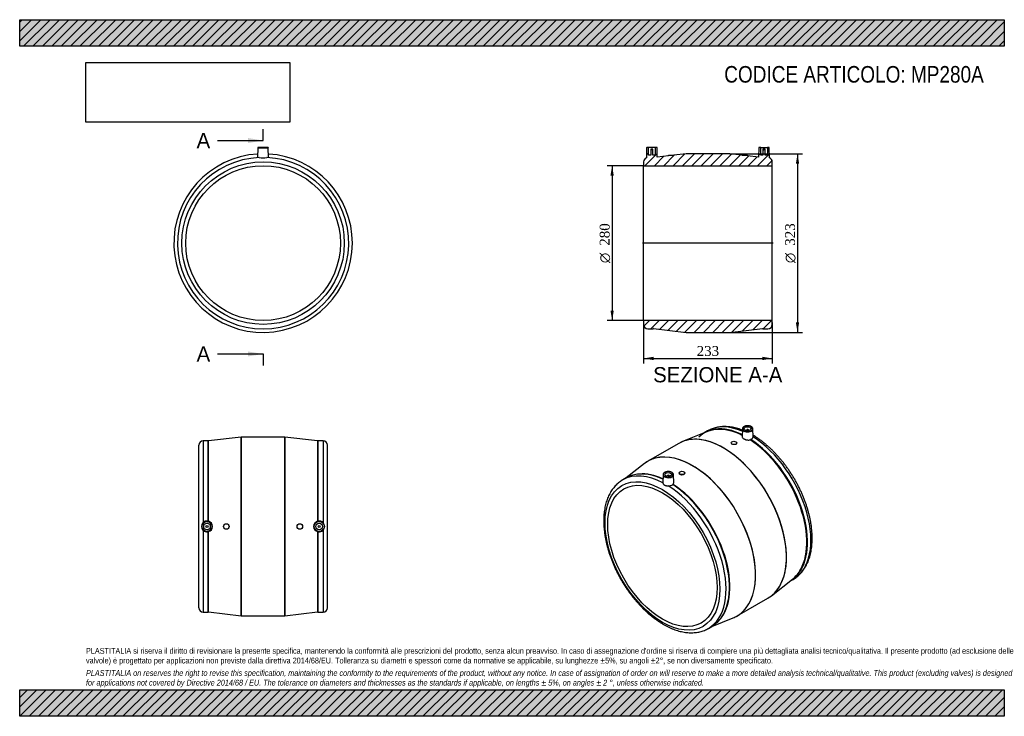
# Model space of a CAD drawing. Header units: millimetres. Extents: x 0 to 297, y 0 to 210.
import ezdxf
from ezdxf.enums import TextEntityAlignment as Align
from ezdxf.lldxf.tags import DXFTag

# ---------------------------------------------------------------- set-up
doc = ezdxf.new("R2010")
doc.units = ezdxf.units.MM
for name, color, linetype in [('Default', 7, 'Continuous'), ('DV4_Default', 7, 'Continuous'), ('MP280A', 7, 'Continuous')]:
    doc.layers.add(name, color=color, linetype=linetype)
doc.styles.add('SEACAD_Solid_Edge_ANSI', font='seans.ttf')
doc.styles.add('SEACAD_Solid_Edge_ANSI1_Symbols', font='semeca1.ttf')
doc.styles.add('SEACAD_Times_New_Roman', font='times.ttf')
tags = doc.linetypes.add('CENTER2', pattern=[28.575, 19.05, -3.175, 3.175, -3.175]).pattern_tags.tags
tags[10:11] = [DXFTag(74, 4), DXFTag(75, 0), DXFTag(340, '0'), DXFTag(46, 0.0), DXFTag(50, 0.0), DXFTag(44, 0.0), DXFTag(45, 0.0)]
tags[8:9] = [DXFTag(74, 4), DXFTag(75, 0), DXFTag(340, '0'), DXFTag(46, 0.0), DXFTag(50, 0.0), DXFTag(44, 0.0), DXFTag(45, 0.0)]
tags[6:7] = [DXFTag(74, 4), DXFTag(75, 0), DXFTag(340, '0'), DXFTag(46, 0.0), DXFTag(50, 0.0), DXFTag(44, 0.0), DXFTag(45, 0.0)]
tags[4:5] = [DXFTag(74, 4), DXFTag(75, 0), DXFTag(340, '0'), DXFTag(46, 0.0), DXFTag(50, 0.0), DXFTag(44, 0.0), DXFTag(45, 0.0)]
doc.dimstyles.new('ANSImm', dxfattribs={"dimtxt": 3, "dimasz": 3, "dimexe": 1.5, "dimexo": 0, "dimgap": 0.75, "dimtad": 1, "dimlfac": 6, "dimdsep": 46, "dimtxsty": 'SEACAD_Times_New_Roman', "dimblk1": '_SE_FILLED', "dimblk2": '_SE_FILLED', "dimsah": 1, "dimcen": 1.5, "dimazin": 0, "dimtfac": 0.85, "dimtdec": 3, "dimtofl": 0, "dimtmove": 0, "dimatfit": 3, "dimfxl": 1, "dimarcsym": 0})
picture_1 = doc.add_image_def('image1.jpg', size_in_pixel=(4302, 1260))

# ---------------------------------------------------------------- blocks, each defined once
blk = doc.blocks.new('SE')
at = {"layer": 'MP280A', "color": 7, "linetype": 'Continuous'}
for p, q in [((71.83, 171.39), (71.78, 168.42)), ((71.83, 171.39), (75, 171.39)), ((74.92, 171.48), (71.92, 171.48)), ((75.05, 168.43), (75, 171.39))]:
    blk.add_line(p, q, dxfattribs=at)
for radius in [24.5, 23.33]:
    blk.add_circle((73.42, 142.64), radius, dxfattribs=at)
for centre, radius, start, end in [((73.42, 142.64), 26.92, 93.4456, 360), ((73.42, 142.64), 26.92, 93.4454, 360), ((71.92, 171.39), 0.0833, 90, 179), ((74.92, 171.39), 0.0833, 1, 90), ((73.42, 142.64), 26.92, 0, 86.5544), ((73.42, 142.64), 26.92, 0, 86.5546), ((73.42, 142.64), 25.83, 92.545, 87.455), ((73.42, 179.95), 11.56, 264.3035, 275.6965)]:
    blk.add_arc(centre, radius, start, end, dxfattribs=at)
blk = doc.blocks.new('SE1')
at = {"layer": 'MP280A', "color": 7, "linetype": 'Continuous'}
for p, q in [((217.98, 86.65), (217.93, 84.26)), ((219.23, 86.27), (219.23, 86.16)), ((219.9, 86.16), (219.9, 86.27)), ((221.2, 84.25), (221.15, 86.65)), ((207.45, 85.82), (199.97, 82.82)), ((207.48, 86.02), (206.46, 85.43)), ((198.8, 82.25), (189.5, 76.89)), ((214.61, 82.42), (214.61, 82.38)), ((216.28, 82.27), (216.28, 82.42)), ((188.42, 76.16), (182.93, 71.85)), ((182.92, 71.84), (181.9, 71.25)), ((194.06, 72.84), (194.01, 70.44)), ((195.31, 72.46), (195.31, 72.35)), ((195.98, 72.35), (195.98, 72.46)), ((197.28, 70.45), (197.23, 72.84)), ((198.94, 73.37), (198.94, 73.22)), ((200.6, 73.33), (200.6, 73.37)), ((226.79, 36.36), (233.13, 41.34)), ((232.3, 40.69), (233.31, 41.27)), ((216.42, 30.27), (225.71, 35.63)), ((207.74, 26.51), (208.75, 27.09)), ((208.77, 27.1), (215.25, 29.7))]:
    blk.add_line(p, q, dxfattribs=at)
for centre, radius, start, end in [((220.29, 83.52), 0.197, 281.3685, 317.755), ((220.61, 83.23), 0.241, 112.8044, 137.4682), ((187.17, 68.06), 4.98, 91.58, 99.0932), ((195.78, 71.54), 2.06, 265.7668, 305.3165), ((205.77, 34.01), 7.26, 322.1595, 326.387)]:
    blk.add_arc(centre, radius, start, end, dxfattribs=at)
for centre, major_axis, start_param, end_param in [((219.22, 62.97), (12.88, -22.32), 2.846312, 3.268283), ((219.38, 63.06), (12.92, -22.37), 2.90314, 3.143014), ((219.31, 63.02), (12.9, -22.34), 2.431072, 3.118805), ((220.39, 63.64), (12.92, -22.37), 2.489322, 3.13963), ((219.38, 63.06), (12.92, -22.37), 2.434738, 2.90314), ((219.22, 62.97), (12.88, -22.32), 2.42666, 2.846312), ((219.57, 86.64), (1.58, 0), 3.060679, 3.12925), ((219.57, 86.64), (1.58, 0), 3.12925, 6.283185), ((219.57, 86.71), (-1.5, 0), 2.555634, 6.283185), ((219.57, 86.71), (-1.5, 0), 0, 0.840862), ((219.57, 86.71), (-1.5, 0), 0.840862, 2.555634), ((219.57, 86.27), (-0.333, 0), 2.451776, 6.283185), ((219.57, 86.27), (-0.333, 0), 0, 0.689817), ((219.57, 86.64), (1.58, 0), 0.012343, 0.044544), ((219.57, 86.64), (1.58, 0), 0, 0.012343), ((212.25, 58.94), (13.46, -23.31), 2.904762, 3.141593), ((212.27, 58.95), (-13.46, 23.31), 5.934207, 6.242571), ((212.25, 58.94), (13.46, -23.31), 0.235044, 2.904762), ((212.27, 58.95), (-13.46, 23.31), 3.492567, 5.934207), ((220.39, 63.64), (12.92, -22.37), 3.13963, 3.141593), ((219.22, 62.97), (12.88, -22.32), 0.333137, 2.295465), ((219.31, 63.02), (12.9, -22.34), 0.022788, 2.294312), ((219.38, 63.06), (12.92, -22.37), 0.231767, 2.293649), ((220.39, 63.64), (12.92, -22.37), 0, 2.311776), ((202.94, 53.57), (13.46, -23.31), 2.994165, 3.224182), ((202.96, 53.58), (-13.46, 23.31), 6.040978, 6.283185), ((202.94, 53.57), (13.46, -23.31), 0.123521, 2.994165), ((202.96, 53.58), (-13.46, 23.31), 3.376491, 6.040978), ((202.96, 53.58), (-13.46, 23.31), 0, 0.041628), ((194.82, 48.88), (12.92, -22.37), 2.400613, 3.13963), ((195.83, 49.46), (12.92, -22.37), 2.90269, 3.141593), ((195.83, 49.46), (12.92, -22.37), 2.455005, 2.90269), ((195.99, 49.55), (12.88, -22.32), 2.463688, 2.879832), ((195.9, 49.5), (12.9, -22.34), 2.458974, 2.861926), ((195.64, 72.83), (1.58, 0), 3.12925, 6.283185), ((195.64, 72.83), (1.58, 0), 3.060679, 3.12925), ((195.64, 72.9), (-1.5, 0), 2.555634, 6.283185), ((195.64, 72.9), (-1.5, 0), 0, 0.840862), ((195.64, 72.9), (-1.5, 0), 0.840862, 2.555634), ((195.64, 72.46), (0.333, 0), 0, 3.83141), ((195.64, 72.46), (0.333, 0), 5.593368, 6.283185), ((195.64, 72.83), (1.58, 0), 0.012343, 0.044544), ((195.64, 72.83), (1.58, 0), 0, 0.012343), ((194.82, 48.88), (12.92, -22.37), 3.13963, 3.141593), ((194.82, 48.88), (12.92, -22.37), 0, 2.311776), ((195.83, 49.46), (12.92, -22.37), 0.241799, 2.293649), ((195.9, 49.5), (12.9, -22.34), 0.275298, 2.294312), ((195.99, 49.55), (12.88, -22.32), 0.240218, 2.295465), ((219.38, 63.06), (12.92, -22.37), -0.001421, 0.231767), ((219.22, 62.97), (12.88, -22.32), 0.08259, 0.333137), ((212.27, 58.95), (-13.46, 23.31), 3.182207, 3.492567), ((212.25, 58.94), (13.46, -23.31), 0, 0.235044), ((202.96, 53.58), (-13.46, 23.31), 3.099965, 3.376491), ((202.94, 53.57), (13.46, -23.31), 6.200596, 6.283185), ((202.94, 53.57), (13.46, -23.31), 0, 0.123521), ((195.83, 49.46), (12.92, -22.37), 0, 0.241799), ((194.82, 48.88), (12.92, -22.37), 6.281688, 6.283185)]:
    blk.add_ellipse(centre, major_axis=major_axis, ratio=0.57735, start_param=start_param, end_param=end_param, dxfattribs=at)
for centre, major_axis in [((219.57, 86.71), (-1, 0)), ((215.44, 82.42), (-0.833, 0)), ((193.88, 48.33), (12.25, -21.22)), ((193.88, 48.33), (11.67, -20.21)), ((195.64, 72.9), (1, 0)), ((199.77, 73.37), (0.833, 0))]:
    blk.add_ellipse(centre, major_axis=major_axis, ratio=0.57735, dxfattribs=at)
for points, knots in [([(217.98, 86.28), (217.78, 86.36), (217.32, 86.52), (216.59, 86.76), (215.79, 86.97), (215, 87.13), (214.22, 87.25), (213.45, 87.32), (212.7, 87.35), (211.96, 87.33), (211.23, 87.26), (210.53, 87.15), (209.84, 87), (209.18, 86.8), (208.54, 86.55), (207.97, 86.29), (207.66, 86.11), (207.51, 86.03)], [0.2125009, 0.2125009, 0.2125009, 0.2125009, 0.2529455, 0.3087237, 0.3644188, 0.4199968, 0.4754198, 0.5306488, 0.585646, 0.6403785, 0.694822, 0.7489645, 0.8028096, 0.8563771, 0.9097039, 0.9628414, 1, 1, 1, 1]), ([(219.5, 87.59), (219.5, 87.59), (219.41, 87.59), (219.22, 87.57), (218.96, 87.52), (218.71, 87.45), (218.49, 87.35), (218.3, 87.22), (218.15, 87.08), (218.05, 86.92), (217.99, 86.79), (217.99, 86.73), (217.99, 86.72)], [0, 0, 0, 0, 0.000366, 0.122696, 0.245131, 0.367787, 0.490783, 0.61419, 0.737867, 0.860951, 0.982039, 1, 1, 1, 1]), ([(221.15, 86.69), (221.14, 86.75), (221.12, 86.85), (221.04, 87.01), (220.91, 87.16), (220.75, 87.29), (220.54, 87.4), (220.31, 87.49), (220.05, 87.55), (219.77, 87.59), (219.6, 87.59), (219.5, 87.59)], [0, 0, 0, 0, 0.106477, 0.214228, 0.323842, 0.435568, 0.548475, 0.661647, 0.77468, 0.887553, 1, 1, 1, 1]), ([(217.93, 84.26), (217.93, 84.26), (217.93, 84.26), (217.93, 84.24), (217.93, 84.22), (217.94, 84.17), (217.94, 84.15), (217.98, 84.04), (218.03, 83.96), (218.19, 83.8), (218.29, 83.72), (218.47, 83.61), (218.54, 83.58), (218.68, 83.52), (218.75, 83.49), (218.87, 83.45), (218.91, 83.43), (218.99, 83.41), (219.03, 83.4), (219.16, 83.37), (219.24, 83.35), (219.37, 83.33), (219.41, 83.32), (219.5, 83.31), (219.54, 83.31), (219.67, 83.29), (219.76, 83.29), (219.93, 83.29), (220.01, 83.29), (220.18, 83.31), (220.25, 83.32), (220.33, 83.33)], [0.1869022, 0.1869022, 0.1869022, 0.1869022, 0.1875, 0.1875, 0.21875, 0.21875, 0.25, 0.25, 0.375, 0.375, 0.5, 0.5, 0.5625, 0.5625, 0.625, 0.625, 0.65625, 0.65625, 0.6875, 0.6875, 0.75, 0.75, 0.78125, 0.78125, 0.8125, 0.8125, 0.875, 0.875, 0.9375, 0.9375, 1, 1, 1, 1]), ([(220.52, 83.45), (220.63, 83.49), (220.72, 83.54), (220.85, 83.63), (220.89, 83.66), (220.96, 83.72), (221, 83.76), (221.06, 83.83), (221.08, 83.86), (221.13, 83.94), (221.15, 83.97), (221.19, 84.09), (221.21, 84.17), (221.2, 84.25)], [0, 0, 0, 0, 0.25, 0.25, 0.375, 0.375, 0.5, 0.5, 0.625, 0.625, 0.75, 0.75, 1, 1, 1, 1]), ([(233.29, 41.26), (233.3, 41.26), (233.49, 41.37), (233.89, 41.63), (234.44, 42.02), (234.96, 42.47), (235.46, 42.95), (235.92, 43.46), (236.36, 44.02), (236.77, 44.61), (237.14, 45.24), (237.49, 45.91), (237.8, 46.61), (238.08, 47.34), (238.32, 48.11), (238.53, 48.9), (238.71, 49.72), (238.85, 50.57), (238.95, 51.44), (239.02, 52.34), (239.05, 53.25), (239.05, 54.19), (239.01, 55.14), (238.94, 56.11), (238.83, 57.09), (238.69, 58.08), (238.51, 59.08), (238.3, 60.09), (238.05, 61.11), (237.77, 62.13), (237.46, 63.15), (237.12, 64.18), (236.75, 65.2), (236.34, 66.22), (235.91, 67.23), (235.45, 68.24), (234.96, 69.24), (234.45, 70.22), (233.91, 71.2), (233.34, 72.16), (232.75, 73.11), (232.14, 74.04), (231.51, 74.95), (230.85, 75.84), (230.18, 76.71), (229.49, 77.55), (228.78, 78.37), (228.05, 79.16), (227.31, 79.92), (226.56, 80.65), (225.8, 81.35), (225.02, 82.02), (224.24, 82.65), (223.44, 83.25), (222.65, 83.81), (221.88, 84.31), (221.42, 84.59), (221.19, 84.72)], [0, 0, 0, 0, 0.0007204, 0.0184908, 0.0362575, 0.054041, 0.071865, 0.0897499, 0.1077123, 0.1257638, 0.1439106, 0.1621537, 0.1804893, 0.1989099, 0.2174052, 0.2359635, 0.2545724, 0.2732202, 0.2918962, 0.3105909, 0.3292964, 0.3480065, 0.3667149, 0.3854183, 0.4041143, 0.4228015, 0.4414791, 0.4601467, 0.4788042, 0.4974521, 0.516091, 0.5347214, 0.5533443, 0.5719606, 0.5905712, 0.6091773, 0.6277797, 0.6463796, 0.664978, 0.6835761, 0.7021749, 0.7207751, 0.7393778, 0.7579842, 0.7765954, 0.7952124, 0.8138363, 0.8324681, 0.8511089, 0.8697595, 0.8884208, 0.9070935, 0.9257781, 0.9444748, 0.9631834, 0.9819035, 0.9971011, 0.9971011, 0.9971011, 0.9971011]), ([(215.46, 81.9), (215.24, 81.92), (215.02, 81.98), (214.71, 82.16), (214.61, 82.27), (214.61, 82.38), (214.61, 82.38), (214.61, 82.38)], [0, 0, 0, 0, 0.125, 0.125, 0.25, 0.25, 0.2520933, 0.2520933, 0.2520933, 0.2520933]), ([(216.28, 82.27), (216.28, 82.16), (216.19, 82.05), (215.89, 81.92), (215.68, 81.89), (215.46, 81.9)], [0.7518065, 0.7518065, 0.7518065, 0.7518065, 0.875, 0.875, 1, 1, 1, 1]), ([(195.58, 73.78), (195.58, 73.78), (195.49, 73.78), (195.3, 73.76), (195.04, 73.71), (194.79, 73.64), (194.57, 73.53), (194.38, 73.41), (194.22, 73.27), (194.12, 73.11), (194.07, 72.98), (194.07, 72.92), (194.07, 72.91)], [0, 0, 0, 0, 0.000366, 0.122696, 0.245131, 0.367787, 0.490783, 0.61419, 0.737867, 0.860951, 0.982039, 1, 1, 1, 1]), ([(197.23, 72.87), (197.22, 72.93), (197.2, 73.04), (197.12, 73.2), (196.99, 73.34), (196.82, 73.48), (196.62, 73.59), (196.38, 73.68), (196.13, 73.74), (195.85, 73.78), (195.68, 73.78), (195.58, 73.78)], [0, 0, 0, 0, 0.106477, 0.214228, 0.323842, 0.435568, 0.548475, 0.661647, 0.77468, 0.887553, 1, 1, 1, 1]), ([(199.77, 72.74), (199.55, 72.73), (199.33, 72.78), (199.03, 72.95), (198.94, 73.09), (198.94, 73.22)], [0, 0, 0, 0, 0.125, 0.125, 0.2497395, 0.2497395, 0.2497395, 0.2497395]), ([(200.6, 73.33), (200.6, 73.33), (200.6, 73.33), (200.6, 73.19), (200.51, 73.04), (200.21, 72.82), (199.99, 72.75), (199.77, 72.74)], [0.7498132, 0.7498132, 0.7498132, 0.7498132, 0.75, 0.75, 0.875, 0.875, 1, 1, 1, 1]), ([(181.93, 71.26), (181.87, 71.23), (181.63, 71.09), (181.18, 70.8), (180.64, 70.39), (180.13, 69.94), (179.64, 69.45), (179.18, 68.92), (178.75, 68.36), (178.35, 67.75), (177.98, 67.11), (177.65, 66.44), (177.34, 65.73), (177.07, 64.99), (176.83, 64.22), (176.63, 63.42), (176.47, 62.59), (176.34, 61.74), (176.24, 60.86), (176.18, 59.96), (176.16, 59.04), (176.17, 58.1), (176.22, 57.14), (176.3, 56.17), (176.42, 55.19), (176.57, 54.19), (176.76, 53.19), (176.98, 52.18), (177.23, 51.16), (177.51, 50.14), (177.83, 49.12), (178.18, 48.09), (178.56, 47.07), (178.97, 46.05), (179.41, 45.04), (179.88, 44.04), (180.37, 43.04), (180.9, 42.05), (181.44, 41.08), (182.01, 40.12), (182.61, 39.18), (183.23, 38.25), (183.87, 37.35), (184.53, 36.47), (185.2, 35.6), (185.9, 34.77), (186.61, 33.96), (187.34, 33.17), (188.09, 32.42), (188.84, 31.69), (189.61, 31), (190.39, 30.34), (191.17, 29.72), (191.97, 29.13), (192.77, 28.57), (193.57, 28.06), (194.38, 27.58), (195.19, 27.15), (196, 26.75), (196.81, 26.4), (197.62, 26.09), (198.43, 25.82), (199.23, 25.6), (200.02, 25.43), (200.8, 25.3), (201.57, 25.21), (202.33, 25.17), (203.07, 25.18), (203.8, 25.24), (204.51, 25.34), (205.2, 25.48), (205.87, 25.67), (206.52, 25.9), (207.14, 26.18), (207.51, 26.38), (207.71, 26.49)], [0, 0, 0, 0, 0.003982, 0.017282, 0.030583, 0.0439, 0.057252, 0.070653, 0.084115, 0.097645, 0.111246, 0.12492, 0.138661, 0.152465, 0.166322, 0.180224, 0.194161, 0.208126, 0.22211, 0.236106, 0.25011, 0.264115, 0.278118, 0.292117, 0.306111, 0.320097, 0.334077, 0.348048, 0.362013, 0.37597, 0.38992, 0.403864, 0.417803, 0.431737, 0.445667, 0.459594, 0.473518, 0.487441, 0.501363, 0.515284, 0.529207, 0.54313, 0.557056, 0.570984, 0.584917, 0.598854, 0.612796, 0.626744, 0.6407, 0.654662, 0.668633, 0.682613, 0.696601, 0.710599, 0.724605, 0.73862, 0.752643, 0.766671, 0.780702, 0.794732, 0.808757, 0.82277, 0.836763, 0.85073, 0.86466, 0.878544, 0.892372, 0.906135, 0.919827, 0.933444, 0.946986, 0.960456, 0.973863, 0.987219, 1, 1, 1, 1]), ([(194.01, 70.42), (194.01, 70.36), (194.02, 70.3), (194.05, 70.2), (194.07, 70.17), (194.1, 70.1), (194.11, 70.07), (194.18, 69.97), (194.23, 69.91), (194.31, 69.83), (194.35, 69.8), (194.41, 69.75), (194.45, 69.73), (194.56, 69.67), (194.64, 69.63), (194.78, 69.59), (194.82, 69.57), (194.91, 69.55), (194.96, 69.54), (195.06, 69.52), (195.11, 69.52), (195.21, 69.51), (195.26, 69.5), (195.42, 69.49), (195.52, 69.48), (195.63, 69.48)], [0, 0, 0, 0, 0.125, 0.125, 0.1875, 0.1875, 0.25, 0.25, 0.375, 0.375, 0.4375, 0.4375, 0.5, 0.5, 0.625, 0.625, 0.6875, 0.6875, 0.75, 0.75, 0.8125, 0.8125, 0.875, 0.875, 1, 1, 1, 1]), ([(197.09, 69.91), (197.13, 69.97), (197.17, 70.02), (197.21, 70.11), (197.22, 70.14), (197.24, 70.19), (197.25, 70.22), (197.27, 70.31), (197.28, 70.37), (197.28, 70.43), (197.28, 70.44), (197.28, 70.45)], [0, 0, 0, 0, 0.0625, 0.0625, 0.09375, 0.09375, 0.125, 0.125, 0.1875, 0.1875, 0.1967862, 0.1967862, 0.1967862, 0.1967862])]:
    blk.add_open_spline(points, degree=3, knots=knots, dxfattribs=at)
for points in [[(194.01, 70.44), (194.01, 70.43), (194.01, 70.42), (194.01, 70.42)], [(197.03, 69.88), (197.02, 69.88), (197, 69.87), (196.97, 69.86)], [(197.03, 69.88), (197.05, 69.87), (197.07, 69.89), (197.09, 69.91)]]:
    blk.add_open_spline(points, degree=3, dxfattribs=at)
blk = doc.blocks.new('SE2')
at = {"layer": 'MP280A', "color": 7, "linetype": 'Continuous'}
for p, q in [((66.83, 84.15), (56.99, 83)), ((66.83, 30.32), (66.83, 84.15)), ((66.84, 84.15), (66.84, 30.32)), ((79.99, 84.15), (66.84, 84.15)), ((79.99, 30.32), (79.99, 84.15)), ((80.01, 84.15), (80.01, 30.32)), ((89.85, 83), (80.01, 84.15)), ((54, 32.73), (54, 81.73)), ((55.33, 83.07), (55.33, 58.38)), ((56.77, 83.07), (55.33, 83.07)), ((56.77, 83.07), (56.77, 58.85)), ((56.87, 58.83), (56.87, 83.03)), ((56.99, 58.8), (56.99, 83)), ((89.85, 83), (89.85, 58.8)), ((89.97, 83.03), (89.97, 58.83)), ((90.07, 58.85), (90.07, 83.07)), ((91.5, 83.07), (90.07, 83.07)), ((91.5, 83.07), (91.5, 58.38)), ((92.83, 32.73), (92.83, 81.73)), ((55.33, 56.09), (55.33, 31.4)), ((56.77, 55.62), (56.77, 31.4)), ((56.87, 31.43), (56.87, 55.64)), ((56.99, 31.47), (56.99, 55.67)), ((89.85, 55.67), (89.85, 31.47)), ((89.97, 55.64), (89.97, 31.43)), ((90.07, 31.4), (90.07, 55.62)), ((91.5, 56.09), (91.5, 31.4)), ((55.33, 31.4), (56.77, 31.4)), ((56.99, 31.47), (66.83, 30.32)), ((66.84, 30.32), (79.99, 30.32)), ((80.01, 30.32), (89.85, 31.47)), ((90.07, 31.4), (91.5, 31.4))]:
    blk.add_line(p, q, dxfattribs=at)
for centre, radius in [((56.5, 57.23), 1.58), ((56.5, 57.23), 1.5), ((56.5, 57.23), 1), ((56.5, 57.23), 0.333), ((62.33, 57.23), 0.833), ((84.5, 57.23), 0.833), ((90.33, 57.23), 1.58), ((90.33, 57.23), 1.5), ((90.33, 57.23), 1), ((90.33, 57.23), 0.333)]:
    blk.add_circle(centre, radius, dxfattribs=at)
for centre, radius, start, end in [((66.84, 83.98), 0.167, 90, 96.6544), ((79.99, 83.98), 0.167, 83.3456, 90), ((55.33, 81.73), 1.33, 90, 180), ((56.77, 82.9), 0.167, 53.1352, 90), ((56.97, 83.17), 0.167, 233.1352, 276.6544), ((89.87, 83.17), 0.167, 263.3456, 306.8648), ((90.07, 82.9), 0.167, 90, 126.8648), ((91.5, 81.73), 1.33, 0, 90), ((56.5, 57.23), 1.63, 135.4081, 224.5919), ((56.5, 57.24), 1.64, 80.6145, 135.5213), ((56.42, 56.79), 2.09, 77.7619, 80.5502), ((56.57, 57.48), 1.38, 72.5777, 77.7091), ((56.5, 57.23), 1.64, 287.4104, 72.5896), ((90.34, 57.23), 1.64, 107.4104, 252.5896), ((90.27, 57.44), 1.42, 102.3635, 107.3497), ((90.41, 56.79), 2.09, 99.4498, 102.2381), ((90.33, 57.24), 1.64, 44.4787, 99.3855), ((90.34, 57.23), 1.63, 315.4081, 44.5919), ((56.5, 57.23), 1.64, 224.4787, 279.3855), ((56.42, 57.68), 2.09, 279.4498, 282.2381), ((56.56, 57.02), 1.42, 282.3635, 287.3497), ((90.26, 56.99), 1.38, 252.5777, 257.7091), ((90.41, 57.68), 2.09, 257.7619, 260.5502), ((90.33, 57.23), 1.64, 260.6145, 315.5213), ((55.33, 32.73), 1.33, 180, 270), ((91.5, 32.73), 1.33, 270, 0), ((56.77, 31.57), 0.167, 270, 306.8648), ((56.97, 31.3), 0.167, 83.3456, 126.8648), ((66.84, 30.48), 0.167, 263.3456, 270), ((79.99, 30.48), 0.167, 270, 276.6544), ((89.87, 31.3), 0.167, 53.1352, 96.6544), ((90.07, 31.57), 0.167, 233.1352, 270)]:
    blk.add_arc(centre, radius, start, end, dxfattribs=at)
blk = doc.blocks.new('SE4')
at = {"color": 7, "linetype": 'Continuous', "style": 'SEACAD_Solid_Edge_ANSI'}
blk.add_text('A', height=4.6, dxfattribs=at).set_placement((53.36, 175.87), align=Align.TOP_LEFT)
blk = doc.blocks.new('SE5')
at = {"color": 7, "linetype": 'Continuous', "style": 'SEACAD_Solid_Edge_ANSI'}
blk.add_text('A', height=4.6, dxfattribs=at).set_placement((53.36, 111.53), align=Align.TOP_LEFT)
blk = doc.blocks.new('SEANNOT_GROUP')
at = {"linetype": 'Continuous'}
blk.add_hatch(color=7, dxfattribs=at).paths.add_polyline_path([(68.82, 172.81), (73.42, 173.57), (68.82, 174.34)])
at = {"color": 7, "linetype": 'Continuous'}
blk.add_lwpolyline([(59.62, 173.57), (73.42, 173.57)], dxfattribs=at)
blk = doc.blocks.new('SEANNOT_GROUP1')
at = {"linetype": 'Continuous'}
blk.add_hatch(color=7, dxfattribs=at).paths.add_polyline_path([(68.82, 108.47), (73.42, 109.23), (68.82, 110)])
at = {"color": 7, "linetype": 'Continuous'}
blk.add_lwpolyline([(59.62, 109.23), (73.42, 109.23)], dxfattribs=at)
blk = doc.blocks.new('SE3')
at = {"layer": 'Default', "color": 7, "linetype": 'CENTER2'}
for p, q in [((73.42, 173.57), (73.42, 177.02)), ((73.42, 109.23), (73.42, 105.78))]:
    blk.add_line(p, q, dxfattribs=at)
at = {"layer": 'Default', "color": 7, "linetype": 'CENTER2', "const_width": 0.0001}
blk.add_lwpolyline([(73.42, 173.57), (73.42, 109.23)], dxfattribs=at)
at = {"layer": 'Default'}
for name in ['SE4', 'SEANNOT_GROUP', 'SE5', 'SEANNOT_GROUP1']:
    blk.add_blockref(name, (0, 0), dxfattribs=at)
blk = doc.blocks.new('SE6')
at = {"layer": 'MP280A', "linetype": 'Continuous'}
h = blk.add_hatch(dxfattribs=at)
h.set_pattern_fill('LINE', scale=0.62992, angle=45, style=0)
edge = h.paths.add_edge_path()
edge.add_line((226.02, 171.48), (225.52, 171.48))
edge.add_line((225.52, 171.48), (225.52, 169.14))
edge.add_line((225.52, 169.14), (224.86, 169.14))
edge.add_line((224.86, 169.14), (224.86, 170.94))
edge.add_line((224.86, 170.94), (224.19, 170.94))
edge.add_line((224.19, 170.94), (224.19, 169.14))
edge.add_line((224.19, 169.14), (223.52, 169.14))
edge.add_line((223.52, 169.14), (223.52, 171.48))
edge.add_line((223.52, 171.48), (223.02, 171.48))
edge.add_arc((223.02, 171.39), 0.0833, 90, 179)
edge.add_line((222.94, 171.39), (222.89, 168.54))
edge.add_line((222.89, 168.54), (219.52, 168.94))
edge.add_line((219.52, 168.94), (219.52, 169.14))
edge.add_line((219.52, 169.14), (217.86, 169.14))
edge.add_line((217.86, 169.14), (217.86, 169.13))
edge.add_line((217.86, 169.13), (214.2, 169.56))
edge.add_arc((214.18, 169.39), 0.167, 83.3456, 90)
edge.add_line((214.18, 169.56), (201.03, 169.56))
edge.add_arc((201.03, 169.39), 0.167, 90, 96.6544)
edge.add_line((201.01, 169.56), (197.36, 169.13))
edge.add_line((197.36, 169.13), (197.36, 169.14))
edge.add_line((197.36, 169.14), (195.69, 169.14))
edge.add_line((195.69, 169.14), (195.69, 168.94))
edge.add_line((195.69, 168.94), (192.32, 168.54))
edge.add_line((192.32, 168.54), (192.27, 171.39))
edge.add_arc((192.19, 171.39), 0.0833, 1, 90)
edge.add_line((192.19, 171.48), (191.69, 171.48))
edge.add_line((191.69, 171.48), (191.69, 169.14))
edge.add_line((191.69, 169.14), (191.02, 169.14))
edge.add_line((191.02, 169.14), (191.02, 170.94))
edge.add_line((191.02, 170.94), (190.36, 170.94))
edge.add_line((190.36, 170.94), (190.36, 169.14))
edge.add_line((190.36, 169.14), (189.69, 169.14))
edge.add_line((189.69, 169.14), (189.69, 171.48))
edge.add_line((189.69, 171.48), (189.19, 171.48))
edge.add_arc((189.19, 171.39), 0.0833, 90, 179)
edge.add_line((189.1, 171.39), (189.05, 168.39))
edge.add_arc((189.52, 167.14), 1.33, 110.6646, 180)
edge.add_line((188.19, 167.14), (188.19, 165.98))
edge.add_line((188.19, 165.98), (227.02, 165.98))
edge.add_line((227.02, 165.98), (227.02, 167.14))
edge.add_arc((225.69, 167.14), 1.33, 0, 69.3354)
edge.add_line((226.16, 168.39), (226.11, 171.39))
edge.add_arc((226.02, 171.39), 0.0833, 1, 90)
h = blk.add_hatch(dxfattribs=at)
h.set_pattern_fill('LINE', scale=0.62992, angle=45, style=0)
edge = h.paths.add_edge_path()
edge.add_line((224.26, 116.81), (225.69, 116.81))
edge.add_arc((225.69, 118.14), 1.33, 270, 360)
edge.add_line((227.02, 118.14), (227.02, 119.31))
edge.add_line((227.02, 119.31), (188.19, 119.31))
edge.add_line((188.19, 119.31), (188.19, 118.14))
edge.add_arc((189.52, 118.14), 1.33, 180, 270)
edge.add_line((189.52, 116.81), (190.96, 116.81))
edge.add_arc((190.96, 116.98), 0.167, 270, 306.8648)
edge.add_arc((191.16, 116.71), 0.167, 83.3456, 126.8648, ccw=False)
edge.add_line((191.18, 116.87), (201.01, 115.73))
edge.add_arc((201.03, 115.89), 0.167, 263.3456, 270)
edge.add_line((201.03, 115.73), (214.18, 115.73))
edge.add_arc((214.18, 115.89), 0.167, 270, 276.6544)
edge.add_line((214.2, 115.73), (224.04, 116.87))
edge.add_arc((224.06, 116.71), 0.167, 53.1352, 96.6544, ccw=False)
edge.add_arc((224.26, 116.98), 0.167, 233.1352, 270)
at = {"layer": 'DV4_Default', "color": 7, "linetype": 'CENTER2'}
blk.add_line((227.31, 142.64), (187.9, 142.64), dxfattribs=at)
at = {"layer": 'MP280A', "color": 7, "linetype": 'Continuous'}
for p, q in [((189.1, 171.39), (189.05, 168.39)), ((189.69, 171.48), (189.19, 171.48)), ((191.69, 171.48), (189.69, 171.48)), ((189.69, 169.14), (189.69, 171.48)), ((190.36, 170.94), (190.36, 169.14)), ((191.02, 170.94), (190.36, 170.94)), ((191.02, 169.14), (191.02, 170.94)), ((191.69, 171.48), (191.69, 169.14)), ((192.19, 171.48), (191.69, 171.48)), ((192.32, 168.54), (192.27, 171.39)), ((201.01, 169.56), (197.36, 169.13)), ((214.18, 169.56), (201.03, 169.56)), ((217.86, 169.13), (214.2, 169.56)), ((222.94, 171.39), (222.89, 168.54)), ((223.52, 171.48), (223.02, 171.48)), ((223.52, 171.48), (225.52, 171.48)), ((223.52, 169.14), (223.52, 171.48)), ((224.86, 170.94), (224.19, 170.94)), ((224.19, 170.94), (224.19, 169.14)), ((224.86, 169.14), (224.86, 170.94)), ((226.02, 171.48), (225.52, 171.48)), ((225.52, 171.48), (225.52, 169.14)), ((226.16, 168.39), (226.11, 171.39)), ((188.19, 167.14), (188.19, 165.98)), ((190.36, 169.14), (189.69, 169.14)), ((191.69, 169.14), (191.02, 169.14)), ((195.69, 168.94), (192.32, 168.54)), ((195.69, 169.14), (197.36, 169.14)), ((195.69, 168.94), (195.69, 169.14)), ((197.36, 169.14), (197.36, 169.13)), ((217.86, 169.14), (219.52, 169.14)), ((217.86, 169.13), (217.86, 169.14)), ((219.52, 169.14), (219.52, 168.94)), ((222.89, 168.54), (219.52, 168.94)), ((224.19, 169.14), (223.52, 169.14)), ((225.52, 169.14), (224.86, 169.14)), ((227.02, 165.98), (227.02, 167.14)), ((188.19, 119.31), (188.19, 165.98)), ((188.19, 165.98), (227.02, 165.98)), ((227.02, 119.31), (227.02, 165.98)), ((227.02, 119.31), (188.19, 119.31)), ((188.19, 119.31), (188.19, 118.14)), ((227.02, 118.14), (227.02, 119.31)), ((189.52, 116.81), (190.96, 116.81)), ((191.18, 116.87), (201.01, 115.73)), ((214.2, 115.73), (224.04, 116.87)), ((224.26, 116.81), (225.69, 116.81)), ((201.03, 115.73), (214.18, 115.73))]:
    blk.add_line(p, q, dxfattribs=at)
for centre, radius, start, end in [((189.19, 171.39), 0.0833, 90, 179), ((192.19, 171.39), 0.0833, 1, 90), ((201.03, 169.39), 0.167, 90, 96.6544), ((214.18, 169.39), 0.167, 83.3456, 90), ((223.02, 171.39), 0.0833, 90, 179), ((226.02, 171.39), 0.0833, 1, 90), ((189.52, 167.14), 1.33, 110.6646, 180), ((225.69, 167.14), 1.33, 0, 69.3354), ((189.52, 118.14), 1.33, 180, 270), ((190.96, 116.98), 0.167, 270, 306.8648), ((191.16, 116.71), 0.167, 83.3456, 126.8648), ((224.06, 116.71), 0.167, 53.1352, 96.6544), ((224.26, 116.98), 0.167, 233.1352, 270), ((225.69, 118.14), 1.33, 270, 0), ((201.03, 115.89), 0.167, 263.3456, 270), ((214.18, 115.89), 0.167, 270, 276.6544)]:
    blk.add_arc(centre, radius, start, end, dxfattribs=at)
blk = doc.blocks.new('GDimGGroup')
at = {"layer": 'Default', "linetype": 'Continuous'}
for points in [[(235.12, 166.56), (234.62, 169.56), (234.12, 166.56)], [(235.12, 118.73), (234.12, 118.73), (234.62, 115.73)]]:
    blk.add_hatch(color=7, dxfattribs=at).paths.add_polyline_path(points)
at = {"layer": 'Default', "color": 7, "linetype": 'Continuous'}
for p, q in [((214.18, 169.56), (236.12, 169.56)), ((234.62, 169.56), (234.62, 115.73)), ((214.18, 115.73), (236.12, 115.73))]:
    blk.add_line(p, q, dxfattribs=at)
for s, style, p in [('323', 'SEACAD_Times_New_Roman', (230.87, 141.84)), ('O', 'SEACAD_Solid_Edge_ANSI1_Symbols', (230.87, 136.62))]:
    blk.add_text(s, height=3, rotation=90, dxfattribs=dict(at, style=style)).set_placement(p, align=Align.TOP_LEFT)
blk = doc.blocks.new('DMBLK1')
at = {"layer": 'Default', "linetype": 'Continuous'}
for points in [[(191.19, 107.38), (191.19, 108.38), (188.19, 107.88)], [(224.02, 107.38), (227.02, 107.88), (224.02, 108.38)]]:
    blk.add_hatch(color=7, dxfattribs=at).paths.add_polyline_path(points)
at = {"layer": 'Default', "color": 7, "linetype": 'Continuous'}
for p, q in [((188.19, 118.73), (188.19, 106.38)), ((227.02, 118.73), (227.02, 106.38)), ((188.19, 107.88), (227.02, 107.88))]:
    blk.add_line(p, q, dxfattribs=at)
at = {"layer": 'Default', "color": 7, "linetype": 'Continuous', "style": 'SEACAD_Times_New_Roman'}
blk.add_text('233', height=3, dxfattribs=at).set_placement((204.19, 111.63), align=Align.TOP_LEFT)
blk = doc.blocks.new('_SE_FILLED')
at = {"color": 0}
blk.add_line((0, 0), (-1, 0), dxfattribs=at)
blk.add_solid([(0, 0), (-1, -0.1665), (-1, 0.1665), (0, 0)], dxfattribs=at)
blk = doc.blocks.new('GDimGGroup1')
at = {"layer": 'Default', "linetype": 'Continuous'}
for points in [[(178.2, 162.98), (179.2, 162.98), (178.7, 165.98)], [(178.2, 122.31), (178.7, 119.31), (179.2, 122.31)]]:
    blk.add_hatch(color=7, dxfattribs=at).paths.add_polyline_path(points)
at = {"layer": 'Default', "color": 7, "linetype": 'Continuous'}
for p, q in [((188.19, 165.98), (177.2, 165.98)), ((178.7, 165.98), (178.7, 119.31)), ((188.19, 119.31), (177.2, 119.31))]:
    blk.add_line(p, q, dxfattribs=at)
for s, style, p in [('280', 'SEACAD_Times_New_Roman', (174.95, 141.84)), ('O', 'SEACAD_Solid_Edge_ANSI1_Symbols', (174.95, 136.62))]:
    blk.add_text(s, height=3, rotation=90, dxfattribs=dict(at, style=style)).set_placement(p, align=Align.TOP_LEFT)

msp = doc.modelspace()

# ---------------------------------------------------------------- hatches: boundary and pattern name
at = {"layer": 'Default', "linetype": 'Continuous'}
h = msp.add_hatch(dxfattribs=at)
h.set_pattern_fill('LINE', scale=0.62992, angle=45, style=0)
h.paths.add_polyline_path([(297, 202), (297, 210), (0, 210), (0, 202)])
for points in [[(297, 202), (297, 210), (0, 210), (0, 202)], [(297, 0), (297, 8), (0, 8), (0, 0)]]:
    msp.add_hatch(color=7, dxfattribs=at).paths.add_polyline_path(points)
h = msp.add_hatch(dxfattribs=at)
h.set_pattern_fill('LINE', scale=0.62992, angle=45, style=0)
h.paths.add_polyline_path([(297, 0), (297, 8), (0, 8), (0, 0)])

# ---------------------------------------------------------------- linework, layer by layer
at = {"layer": 'Default', "color": 7, "linetype": 'Continuous'}
for p, q in [((0, 210), (297, 210)), ((0, 202), (0, 210)), ((297, 210), (297, 202)), ((297, 202), (0, 202)), ((0, 8), (297, 8)), ((0, 0), (0, 8)), ((297, 8), (297, 0)), ((297, 0), (0, 0))]:
    msp.add_line(p, q, dxfattribs=at)

# ---------------------------------------------------------------- block references
at = {"layer": 'Default'}
for name in ['SE3', 'SE', 'SE6', 'GDimGGroup', 'GDimGGroup1', 'SE1', 'SE2']:
    msp.add_blockref(name, (0, 0), dxfattribs=at)

# ---------------------------------------------------------------- texts
at = {"layer": 'Default', "color": 7, "linetype": 'Continuous', "style": 'SEACAD_Solid_Edge_ANSI'}
msp.add_text('SEZIONE A-A', height=4.6, dxfattribs=at).set_placement((191.0785, 105.2787), align=Align.TOP_LEFT)
at = {"layer": 'Default', "attachment_point": 1}
for s, insert, char_height, width in [('{\\fArial Narrow|b0||i0||c0|p34;\\C7;\\H5.;\\W1.;CODICE ARTICOLO: MP280A}', (212.5202, 196.0335), 5, 79.299597), ("{\\fArial Narrow|b0||i0||c0|p34;\\C7;\\H1.75;\\W1.;PLASTITALIA si riserva il diritto di revisionare la presente specifica, mantenendo la conformità alle prescrizioni del prodotto, senza alcun preavviso. In caso di assegnazione d'ordine si riserva di compiere una più dettagliata analisi tecnico/qualitativa. Il presente prodotto (ad esclusione delle \\P}{\\fArial Narrow|b0||i0||c0|p34;\\C7;\\H1.75;\\W1.;valvole) è progettato per applicazioni non previste dalla direttiva 2014/68/EU. Tolleranza su diametri e spessori come da normative se applicabile, su lunghezze ±5%, su angoli ±2°, se non diversamente specificato.\\P}{\\fArial Narrow|b0||i0||c0|p34;\\C7;\\H0.5;\\W1.;   \\P}{\\fArial Narrow|b0||i1||c0|p34;\\C7;\\H1.75;\\W1.;PLASTITALIA on reserves the right to revise this specification, maintaining the conformity to the requirements of the product, without any notice. In case of assignation of order on will reserve to make a more detailed analysis technical/qualitative. This product (excluding valves) is designed \\P}{\\fArial Narrow|b0||i1||c0|p34;\\C7;\\H1.75;\\W1.;for applications not covered by Directive 2014/68 / EU. The tolerance on diameters and thicknesses as the standards if applicable, on lengths ± 5%, on angles ± 2 °, unless otherwise indicated.\\P}", (20, 20.6024), 1.75, 257)]:
    msp.add_mtext(s, dxfattribs=dict(at, insert=insert, char_height=char_height, width=width))

# ---------------------------------------------------------------- dimensions: what is measured, and where the dimension line sits
at = {"layer": 'Default', "color": 7, "linetype": 'Continuous'}
dim = msp.add_linear_dim(base=(188.1897, 107.8803), p1=(188.1897, 118.7256), p2=(227.0231, 118.7256), angle=0, text='\\A1;<>', dimstyle='ANSImm', dxfattribs=at)
dim.commit()
dim.dimension.update_dxf_attribs({"geometry": 'DMBLK1', "text_midpoint": (207.6064, 107.8803), "dimtype": 161})

# ---------------------------------------------------------------- pictures from other files: only their frames are drawn
image = msp.add_image(picture_1, insert=(20, 179.1032), size_in_units=(61.4571, 18))
image.dxf.flags = 7

doc.saveas('drawing.dxf')
